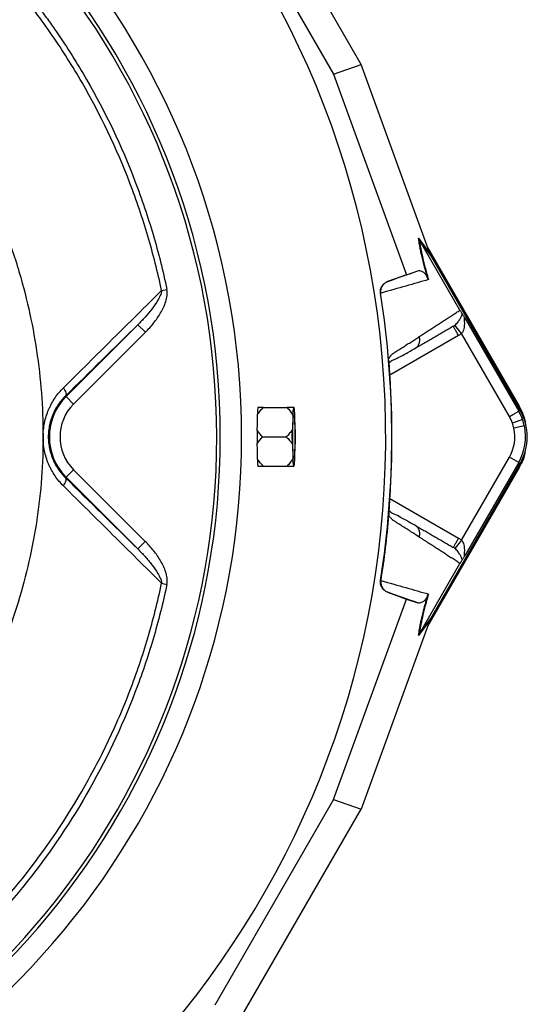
# Model space of a CAD drawing. Header units: millimetres. Extents: x 3528 to 6506, y 5193 to 8895.
# Tile 7 of 13: x 5793 to 6506, y 6098 to 7482. Entities that reach past the tile are written whole.
import ezdxf

# ---------------------------------------------------------------- set-up
doc = ezdxf.new("R2010")
doc.units = ezdxf.units.MM
doc.header["$LTSCALE"] = 5

msp = doc.modelspace()

# ---------------------------------------------------------------- linework, layer by layer
at = {"color": 7, "linetype": 'Continuous', "lineweight": 25}
for p, q in [((6272.8, 7418.5), (6098.1, 7721.1)), ((6067.2, 7694.1), (6233.9, 7405.3)), ((6233.9, 7405.3), (6272.8, 7418.5)), ((6368.7, 7154.5), (6272.8, 7418.5)), ((6233.9, 7405.3), (6336.4, 7123.3)), ((6353.3, 7174.7), (6369.2, 7153)), ((6370.4, 7150.4), (6354.5, 7172.1)), ((6411.5, 7073.4), (6354.5, 7172)), ((6366.1, 7161.6), (6493.5, 6941)), ((6368.2, 7155.9), (6492.6, 6940.5)), ((6496.2, 6932.6), (6370.4, 7150.4)), ((6336.4, 7123.3), (6352.3, 7128.7)), ((6336.4, 7123.3), (6309.6, 7113.6)), ((5992.2, 7101), (5999.7, 7102.6)), ((6309.6, 7113.6), (6310.2, 7113.8)), ((6300.6, 7097.4), (6299.9, 7097.2)), ((6418.9, 7061.5), (6494.1, 6931.3)), ((5858, 6952.1), (5958.8, 7053)), ((5958.8, 7053), (5969.5, 7042.4)), ((6413.8, 7040.5), (6404.4, 7052.1)), ((5969.5, 7042.4), (5868.6, 6941.5)), ((6481.1, 6923.8), (6413.8, 7040.5)), ((6348.2, 7019.5), (6349.9, 7020.9)), ((6312, 7002.4), (6312, 7002.8)), ((5857.1, 6952.9), (5858, 6952.1)), ((5858, 6952.1), (5868.6, 6941.5)), ((6135.1, 6936.5), (6168.7, 6936.5)), ((6178.6, 6936.5), (6177.4, 6936.5)), ((6493.5, 6941), (6492.6, 6940.5)), ((6176.6, 6926), (6176, 6905.8)), ((6180, 6905.8), (6179.4, 6926)), ((6494.1, 6931.3), (6496.2, 6932.6)), ((6499.5, 6919.6), (6485.4, 6914.6)), ((6502.1, 6910.7), (6487.4, 6907.5)), ((6134, 6895.3), (6167.5, 6895.3)), ((6176, 6884.9), (6176.6, 6864.7)), ((6179.4, 6864.7), (6180, 6884.9)), ((6413.8, 6750.2), (6481.1, 6866.8)), ((6494.1, 6859.3), (6481.1, 6866.8)), ((6135.1, 6854.2), (6168.7, 6854.2)), ((6177.4, 6854.2), (6178.6, 6854.2)), ((6370.4, 6640.2), (6496.2, 6858.1)), ((6494.1, 6859.3), (6418.9, 6729.1)), ((6494.1, 6859.3), (6496.2, 6858.1)), ((5857.1, 6837.8), (5858, 6838.6)), ((5858, 6838.6), (5868.6, 6849.2)), ((5958.7, 6737.8), (5858, 6838.6)), ((5868.6, 6849.2), (5969.3, 6748.4)), ((6493.5, 6849.7), (6366.1, 6629.1)), ((6492.6, 6850.2), (6368.2, 6634.8)), ((6493.5, 6849.7), (6492.6, 6850.2)), ((6312, 6787.8), (6312, 6788.3)), ((6349.9, 6769.7), (6348.2, 6771.2)), ((5958.7, 6737.8), (5969.3, 6748.4)), ((6413.8, 6750.2), (6404.4, 6738.5)), ((6354.5, 6618.6), (6411.5, 6717.3)), ((5992.2, 6689.6), (5999.7, 6688)), ((6299.9, 6693.5), (6300.6, 6693.3)), ((6310.2, 6676.9), (6309.6, 6677)), ((6309.6, 6677), (6336.4, 6667.3)), ((6233.9, 6385.4), (6336.4, 6667.3)), ((6336.4, 6667.3), (6352.3, 6661.9)), ((6368.7, 6636.2), (6272.8, 6372.2)), ((6369.2, 6637.6), (6353.3, 6616)), ((6354.5, 6618.6), (6370.4, 6640.2)), ((6233.9, 6385.4), (6067.2, 6096.6)), ((6233.9, 6385.4), (6272.8, 6372.2)), ((6098.1, 6069.5), (6272.8, 6372.2))]:
    msp.add_line(p, q, dxfattribs=at)
at = {"color": 8, "linetype": 'Continuous', "lineweight": 25}
for p, q in [((6409.7, 7037.7), (6313.1, 6981.9)), ((6313.1, 6808.8), (6409.7, 6753))]:
    msp.add_line(p, q, dxfattribs=at)
at = {"color": 7, "linetype": 'Continuous', "lineweight": 25, "flags": 128}
for points in [[(5854.1, 6964.1), (5855.3, 6962.4), (5856.3, 6960.7), (5857.1, 6959), (5857.6, 6957.4), (5857.9, 6956), (5857.9, 6954.8), (5857.6, 6953.7), (5857.1, 6952.9)], [(6492.6, 6940.5), (6497.8, 6929.9), (6498.1, 6929)], [(6179.5, 6895.3), (6179.4, 6888.1), (6179.3, 6881.3), (6179.1, 6875.3), (6178.8, 6870.4), (6178.5, 6867.1), (6178.2, 6865.3), (6177.8, 6865.3), (6177.5, 6867.1), (6177.2, 6870.4), (6176.9, 6875.3), (6176.7, 6881.3), (6176.6, 6888.1), (6176.5, 6895.3), (6176.6, 6902.6), (6176.7, 6909.4), (6176.9, 6915.4), (6177.2, 6920.2), (6177.5, 6923.6), (6177.8, 6925.4), (6178.2, 6925.4), (6178.5, 6923.6), (6178.8, 6920.2), (6179.1, 6915.4), (6179.3, 6909.4), (6179.4, 6902.6), (6179.5, 6895.3)], [(6176, 6884.9), (6176, 6887.5), (6176, 6890.1), (6175.9, 6892.7), (6175.9, 6895.3), (6175.9, 6898), (6176, 6900.6), (6176, 6903.2), (6176, 6905.8)], [(6180, 6905.8), (6180, 6903.2), (6180, 6900.6), (6180, 6898), (6180.1, 6895.3), (6180, 6892.7), (6180, 6890.1), (6180, 6887.5), (6180, 6884.9)], [(6498.1, 6861.6), (6497.8, 6860.8), (6492.6, 6850.2)], [(5854.1, 6826.5), (5855.3, 6828.3), (5856.3, 6830), (5857.1, 6831.7), (5857.6, 6833.2), (5857.9, 6834.6), (5857.9, 6835.9), (5857.6, 6836.9), (5857.1, 6837.8)]]:
    msp.add_lwpolyline(points, dxfattribs=at)
at = {"color": 7, "linetype": 'Continuous', "lineweight": 25}
for centre, radius, start, end in [((5017.2, 6895.3), 1290, 278.9187, 88.32), ((5017.2, 6895.3), 1087.5, 0, 81.2735), ((5017.2, 6895.3), 1052.5, 0, 80.9903), ((5017.2, 6895.3), 1057.5, 0, 81.0236), ((5017.2, 6895.3), 1298.5, 351.0565, 8.9435), ((5914.7, 6895.3), 80.3, 135, 225), ((5914.7, 6895.3), 65.3, 135, 225), ((6148.5, 6932.9), 21.3, 170.4098, 171.1896), ((6282.8, 6922.4), 106.3, 172.4151, 178.0711), ((6073.2, 6922.4), 106.3, 1.9289, 7.5849), ((6431.7, 6895.3), 57, 19.7042, 30), ((6431.7, 6895.3), 72, 19.7042, 30), ((6431.7, 6895.3), 74.5, 330, 30), ((6431.7, 6895.3), 57, 330, 12.3214), ((6431.7, 6895.3), 57, 12.3214, 19.7042), ((6431.7, 6895.3), 72, 330, 12.3214), ((6431.7, 6895.3), 72, 12.3214, 19.7042), ((5017.2, 6895.3), 1052.5, 280.9542, 0), ((5017.2, 6895.3), 1057.5, 280.9017, 0), ((5017.2, 6895.3), 1087.5, 280.597, 0), ((6148.5, 6857.8), 21.3, 188.8104, 189.5902), ((6282.8, 6868.2), 106.3, 181.9289, 187.5849), ((6073.2, 6868.2), 106.3, 352.4151, 358.0711)]:
    msp.add_arc(centre, radius, start, end, dxfattribs=at)
for centre, major_axis, ratio, start_param, end_param in [((6372.5, 7147.9), (-29.6, 81.2), 0.015428, 1.483174, 1.50138), ((5014.6, 6926.3), (-92.3, 1108.9), 0.999611, 4.609878, 4.629659), ((5014.6, 6864.4), (92.3, 1108.9), 0.999611, 4.795119, 4.8149), ((6372.5, 6642.8), (29.6, 81.2), 0.015428, 1.640213, 1.658419)]:
    msp.add_ellipse(centre, major_axis=major_axis, ratio=ratio, start_param=start_param, end_param=end_param, dxfattribs=at)
for points, knots in [([(5687.9, 7642.7), (5707.7, 7624.9), (5726.6, 7606.5), (5763, 7568.3), (5780.4, 7548.5), (5805.3, 7517.7), (5813.4, 7507.3), (5825.3, 7491.4), (5829.2, 7486.1), (5837, 7475.3), (5840.8, 7469.9), (5859.5, 7442.6), (5873.6, 7420.3), (5913.1, 7351.9), (5935.8, 7304.3), (5959.5, 7242.5), (5964, 7230), (5972.5, 7204.9), (5976.5, 7192.3), (5987.7, 7154.2), (5994.2, 7128.6), (5999.7, 7102.6)], [0, 0, 0, 0, 0.125, 0.125, 0.25, 0.25, 0.3125, 0.3125, 0.34375, 0.34375, 0.375, 0.375, 0.5, 0.5, 0.75, 0.75, 0.8125, 0.8125, 0.875, 0.875, 1, 1, 1, 1]), ([(5992.2, 7101), (5986.8, 7126.8), (5980.4, 7152.2), (5969.2, 7189.9), (5965.3, 7202.5), (5956.8, 7227.3), (5952.4, 7239.7), (5928.9, 7301), (5906.4, 7348.1), (5867.3, 7415.9), (5853.3, 7438), (5831, 7470.5), (5823.3, 7481.2), (5807.6, 7502.3), (5799.5, 7512.6), (5783, 7533), (5774.5, 7543.1), (5757.2, 7562.8), (5748.3, 7572.5), (5721.2, 7601), (5702.3, 7619.3), (5682.8, 7636.9)], [0, 0, 0, 0, 0.125, 0.125, 0.1875, 0.1875, 0.25, 0.25, 0.5, 0.5, 0.625, 0.625, 0.6875, 0.6875, 0.75, 0.75, 0.8125, 0.8125, 0.875, 0.875, 1, 1, 1, 1]), ([(6366.1, 7118.6), (6365.2, 7121.8), (6364.3, 7124.8), (6362.7, 7130.7), (6361.9, 7133.6), (6359.8, 7141.9), (6358.6, 7146.9), (6357, 7153.8), (6356.5, 7156.1), (6355.7, 7160.3), (6355.3, 7162.3), (6354.2, 7168.1), (6353.7, 7171.5), (6353.3, 7174.7)], [0, 0, 0, 0, 0.125, 0.125, 0.25, 0.25, 0.5, 0.5, 0.625, 0.625, 0.75, 0.75, 1, 1, 1, 1]), ([(6354.5, 7172), (6354.9, 7168.9), (6355.5, 7165.5), (6356.5, 7159.7), (6356.9, 7157.7), (6357.7, 7153.5), (6358.2, 7151.3), (6359.7, 7144.4), (6360.9, 7139.4), (6363.8, 7128.6), (6365.4, 7122.7), (6367.2, 7116.4)], [0, 0, 0, 0, 0.25, 0.25, 0.375, 0.375, 0.5, 0.5, 0.75, 0.75, 1, 1, 1, 1]), ([(6352.3, 7128.7), (6353.1, 7129), (6353.9, 7129.1), (6355.7, 7128.9), (6356.6, 7128.7), (6358.2, 7128), (6358.7, 7127.7), (6359.8, 7126.9), (6360.4, 7126.5), (6361.3, 7125.6), (6361.7, 7125.3), (6362.3, 7124.6), (6362.7, 7124.2), (6363.5, 7123.2), (6363.9, 7122.7), (6364.6, 7121.6), (6364.8, 7121.2), (6365.2, 7120.4), (6365.4, 7120.1), (6365.7, 7119.5), (6365.9, 7119.1), (6366.1, 7118.6)], [0, 0, 0, 0, 0.25, 0.25, 0.5, 0.5, 0.625, 0.625, 0.75, 0.75, 0.8125, 0.8125, 0.875, 0.875, 0.9375, 0.9375, 0.96875, 0.96875, 0.984375, 0.984375, 1, 1, 1, 1]), ([(6367.2, 7116.4), (6357.1, 7113.5), (6346.6, 7110.5), (6324.4, 7104.1), (6312.8, 7100.8), (6300.6, 7097.3)], [0, 0, 0, 0, 0.5, 0.5, 1, 1, 1, 1]), ([(5854.1, 6964.1), (5877.4, 6987.2), (5900.4, 7010.1), (5946.4, 7055.7), (5969.4, 7078.4), (5992.2, 7101)], [0, 0, 0, 0, 0.5, 0.5, 1, 1, 1, 1]), ([(5992.2, 7101), (5992.1, 7099.8), (5991.8, 7098.6), (5991.1, 7096.2), (5990.7, 7095), (5989.2, 7091.6), (5988, 7089.4), (5984.3, 7083), (5981.4, 7079), (5975.5, 7071.1), (5972.3, 7067.4), (5965.7, 7060), (5962.3, 7056.4), (5958.8, 7053)], [0, 0, 0, 0, 0.0625, 0.0625, 0.125, 0.125, 0.25, 0.25, 0.5, 0.5, 0.75, 0.75, 1, 1, 1, 1]), ([(5969.5, 7042.4), (5973.6, 7046.5), (5977.4, 7050.8), (5984.6, 7059.8), (5987.9, 7064.6), (5992.2, 7072.1), (5993.6, 7074.6), (5996.1, 7079.9), (5997.1, 7082.6), (5998.9, 7088.2), (5999.6, 7091), (6000.1, 7095.3), (6000.2, 7096.8), (6000.1, 7099.7), (6000, 7101.2), (5999.7, 7102.6)], [0, 0, 0, 0, 0.25, 0.25, 0.5, 0.5, 0.625, 0.625, 0.75, 0.75, 0.875, 0.875, 0.9375, 0.9375, 1, 1, 1, 1]), ([(6299.9, 7097.2), (6299.6, 7098.9), (6299.7, 7100.6), (6300.3, 7104.1), (6300.9, 7105.7), (6302.3, 7107.9), (6302.8, 7108.6), (6303.9, 7109.9), (6304.5, 7110.5), (6306.5, 7112.2), (6308, 7113), (6309.6, 7113.6)], [0, 0, 0, 0, 0.25, 0.25, 0.5, 0.5, 0.625, 0.625, 0.75, 0.75, 1, 1, 1, 1]), ([(6300.6, 7097.4), (6300.3, 7099.1), (6300.3, 7100.9), (6301, 7104.3), (6301.6, 7105.9), (6302.9, 7108.1), (6303.4, 7108.8), (6304.5, 7110.1), (6305.1, 7110.7), (6306.5, 7111.8), (6307.2, 7112.3), (6308.6, 7113.2), (6309.4, 7113.5), (6310.2, 7113.8)], [0, 0, 0, 0, 0.25, 0.25, 0.5, 0.5, 0.625, 0.625, 0.75, 0.75, 0.875, 0.875, 1, 1, 1, 1]), ([(6354.4, 7036.3), (6355.4, 7036.9), (6357.4, 7038.2), (6360.3, 7040.1), (6363.2, 7042), (6366.1, 7043.8), (6369, 7045.7), (6371.8, 7047.5), (6374.7, 7049.4), (6377.4, 7051.2), (6380.2, 7053), (6382.9, 7054.8), (6385.7, 7056.5), (6388.3, 7058.3), (6391, 7060), (6393.7, 7061.7), (6396.3, 7063.4), (6398.9, 7065.1), (6401.4, 7066.8), (6404, 7068.5), (6406.5, 7070.1), (6409, 7071.8), (6410.7, 7072.8), (6411.5, 7073.4)], [0, 0, 0, 0, 0.045336, 0.090894, 0.136674, 0.182678, 0.228907, 0.275362, 0.322044, 0.368954, 0.416093, 0.463462, 0.511063, 0.558896, 0.606962, 0.655262, 0.703798, 0.752569, 0.801578, 0.850824, 0.900309, 0.950034, 1, 1, 1, 1]), ([(6411.5, 7073.4), (6411.9, 7072.6), (6412.3, 7071.9), (6413.1, 7070.8), (6413.4, 7070.3), (6413.9, 7069.4), (6414.2, 7069), (6414.6, 7068.4), (6414.8, 7068.1), (6415, 7067.8)], [0, 0, 0, 0, 0.25, 0.25, 0.5, 0.5, 0.75, 0.75, 1, 1, 1, 1]), ([(6404.4, 7052.1), (6405.3, 7052.9), (6406.1, 7053.7), (6407.6, 7055.3), (6408.3, 7056.1), (6410, 7058.4), (6410.9, 7059.8), (6412.4, 7062.6), (6413, 7063.9), (6414, 7066.1), (6414.5, 7067.1), (6415, 7067.8)], [0, 0, 0, 0, 0.125, 0.125, 0.25, 0.25, 0.5, 0.5, 0.75, 0.75, 1, 1, 1, 1]), ([(6418.9, 7061.5), (6418.7, 7061.9), (6418.5, 7062.2), (6418.1, 7062.5), (6417.9, 7062.6), (6417.7, 7062.4), (6417.6, 7062.1), (6417.5, 7061.3), (6417.5, 7060.9), (6417.6, 7059.5), (6417.6, 7058.4), (6417.7, 7056.3), (6417.7, 7055.2), (6417.7, 7051.8), (6417.5, 7049.4), (6416.7, 7045.9), (6416.3, 7044.7), (6415.5, 7043.1), (6415.2, 7042.5), (6414.6, 7041.5), (6414.2, 7040.9), (6413.8, 7040.5)], [0, 0, 0, 0, 0.0625, 0.0625, 0.125, 0.125, 0.1875, 0.1875, 0.25, 0.25, 0.375, 0.375, 0.5, 0.5, 0.75, 0.75, 0.875, 0.875, 0.9375, 0.9375, 1, 1, 1, 1]), ([(6415, 7067.8), (6415.2, 7067.5), (6415.4, 7067.1), (6416, 7066.3), (6416.3, 7065.8), (6417, 7064.7), (6417.3, 7064.1), (6418.1, 7062.9), (6418.5, 7062.2), (6418.9, 7061.5)], [0, 0, 0, 0, 0.25, 0.25, 0.5, 0.5, 0.75, 0.75, 1, 1, 1, 1]), ([(6402.2, 7050.7), (6401.2, 7050.1), (6399.2, 7049), (6396.2, 7047.2), (6393.2, 7045.5), (6390.2, 7043.7), (6387.1, 7042), (6384, 7040.2), (6380.9, 7038.4), (6377.7, 7036.6), (6374.6, 7034.7), (6371.4, 7032.9), (6368.1, 7031), (6364.9, 7029.1), (6361.6, 7027.2), (6358.3, 7025.3), (6355, 7023.4), (6351.6, 7021.5), (6349.3, 7020.2), (6348.2, 7019.5)], [0, 0, 0, 0, 0.061953, 0.123509, 0.18467, 0.245435, 0.305808, 0.365787, 0.425376, 0.484574, 0.543383, 0.601804, 0.659839, 0.717488, 0.774754, 0.831636, 0.888137, 0.944258, 1, 1, 1, 1]), ([(6409.7, 7037.7), (6408.7, 7039.4), (6407.7, 7041.1), (6405.9, 7044.2), (6405.1, 7045.7), (6403.7, 7048.1), (6403.1, 7049), (6402.4, 7050.3), (6402.2, 7050.7), (6402.2, 7050.7)], [0, 0, 0, 0, 0.25, 0.25, 0.5, 0.5, 0.75, 0.75, 1, 1, 1, 1]), ([(6311.7, 7005.4), (6311.9, 7005.7), (6312.3, 7006.4), (6312.8, 7007.2), (6313.3, 7008), (6313.9, 7008.8), (6314.4, 7009.5), (6315, 7010.2), (6315.5, 7010.8), (6316.1, 7011.4), (6316.8, 7012), (6317.9, 7012.8), (6319.4, 7013.8), (6321.2, 7015), (6323.3, 7016.3), (6326.8, 7018.5), (6331.6, 7021.6), (6337.5, 7025.4), (6343.3, 7029.1), (6348.9, 7032.7), (6352.6, 7035.1), (6354.4, 7036.3)], [0, 0, 0, 0, 0.013423, 0.026738, 0.039956, 0.053088, 0.066144, 0.079134, 0.09207, 0.104963, 0.117824, 0.141662, 0.172831, 0.217057, 0.263491, 0.312127, 0.449156, 0.58733, 0.723761, 0.861313, 1, 1, 1, 1]), ([(6313.1, 7000.1), (6313.6, 7000.7), (6315.6, 7002.9), (6319.2, 7004), (6323.6, 7006.2), (6330, 7009.4), (6338.8, 7014.3), (6346.2, 7018.6), (6350.1, 7020.8)], [0, 0, 0, 0, 0.038407, 0.157587, 0.27726, 0.405507, 0.68637, 1, 1, 1, 1]), ([(6313.3, 6979), (6313.2, 6979.4), (6313.2, 6980.2), (6313.1, 6981.4), (6313, 6982.6), (6313, 6983.8), (6312.9, 6984.9), (6312.8, 6986.1), (6312.8, 6987.2), (6312.7, 6988.3), (6312.6, 6989.5), (6312.5, 6990.9), (6312.4, 6992.6), (6312.3, 6994.6), (6312.2, 6996.4), (6312.2, 6998.1), (6312.1, 6999.7), (6312, 7001.1), (6312, 7002), (6312, 7002.4)], [0, 0, 0, 0, 0.043919, 0.087472, 0.13073, 0.173768, 0.216664, 0.259492, 0.30233, 0.345255, 0.388344, 0.431671, 0.51489, 0.596546, 0.677156, 0.757259, 0.837405, 0.91814, 1, 1, 1, 1]), ([(6313.3, 6979), (6313.1, 6981.3), (6312.8, 6985.9), (6312.5, 6992.4), (6312.2, 6997.6), (6312.1, 6999.5), (6312.1, 7000.2)], [0, 0, 0, 0, 0.272035, 0.551472, 0.845021, 1, 1, 1, 1]), ([(5854.1, 6826.5), (5852, 6828.6), (5849.9, 6830.9), (5846, 6835.6), (5844.1, 6838.1), (5840.7, 6843.2), (5839, 6845.9), (5836.8, 6850), (5836, 6851.4), (5834.6, 6854.3), (5834, 6855.8), (5830.8, 6863.2), (5828.9, 6869.4), (5826.9, 6879), (5826.4, 6882.3), (5825.8, 6888.9), (5825.4, 6895.4), (5825.8, 6902), (5826.5, 6908.6), (5827, 6911.9), (5829, 6921.5), (5830.9, 6927.6), (5834, 6935), (5834.7, 6936.4), (5836.1, 6939.3), (5836.8, 6940.7), (5839.1, 6944.9), (5840.7, 6947.5), (5845.9, 6955.2), (5849.8, 6959.9), (5854.1, 6964.1)], [0, 0, 0, 0, 0.0625, 0.0625, 0.125, 0.125, 0.1875, 0.1875, 0.21875, 0.21875, 0.25, 0.25, 0.375, 0.375, 0.4375, 0.4375, 0.5, 0.5625, 0.5625, 0.625, 0.625, 0.75, 0.75, 0.78125, 0.78125, 0.8125, 0.8125, 0.875, 0.875, 1, 1, 1, 1]), ([(5857.1, 6952.9), (5853.6, 6949.4), (5850.3, 6945.6), (5845.9, 6939.3), (5844.5, 6937.1), (5842, 6932.5), (5840.8, 6930.1), (5837.5, 6922.7), (5835.9, 6917.6), (5834.1, 6909.4), (5833.7, 6906.6), (5833.1, 6901), (5832.8, 6895.4), (5833.1, 6889.9), (5833.7, 6884.3), (5834.1, 6881.5), (5835.8, 6873.3), (5837.5, 6868.1), (5840.7, 6860.7), (5841.9, 6858.3), (5844.5, 6853.7), (5845.9, 6851.5), (5850.3, 6845.1), (5853.6, 6841.2), (5857.1, 6837.8)], [0, 0, 0, 0, 0.125, 0.125, 0.1875, 0.1875, 0.25, 0.25, 0.375, 0.375, 0.4375, 0.4375, 0.5, 0.5625, 0.5625, 0.625, 0.625, 0.75, 0.75, 0.8125, 0.8125, 0.875, 0.875, 1, 1, 1, 1]), ([(6127, 6926.6), (6128, 6928.4), (6129.3, 6930.1), (6132.1, 6933.4), (6133.5, 6934.9), (6135.1, 6936.5)], [0, 0, 0, 0, 0.5, 0.5, 1, 1, 1, 1]), ([(6127.4, 6936.2), (6127.4, 6935.7), (6127.3, 6935.1), (6127.2, 6933.8), (6127.2, 6933.1), (6127.1, 6931.5), (6127.1, 6930.6), (6127, 6928.7), (6127, 6927.7), (6127, 6926.6)], [0, 0, 0, 0, 0.25, 0.25, 0.5, 0.5, 0.75, 0.75, 1, 1, 1, 1]), ([(6135.1, 6936.5), (6133.6, 6936.5), (6132.2, 6936.5), (6129.6, 6936.5), (6128.4, 6936.5), (6127.5, 6936.5)], [0, 0, 0, 0, 0.5, 0.5, 1, 1, 1, 1]), ([(6168.7, 6936.5), (6170.2, 6934.9), (6171.7, 6933.2), (6174.4, 6929.7), (6175.6, 6927.9), (6176.6, 6926)], [0, 0, 0, 0, 0.5, 0.5, 1, 1, 1, 1]), ([(6177.4, 6936.5), (6176.3, 6936.5), (6174.9, 6936.5), (6171.9, 6936.5), (6170.3, 6936.5), (6168.7, 6936.5)], [0, 0, 0, 0, 0.5, 0.5, 1, 1, 1, 1]), ([(6493.5, 6941), (6497.3, 6933.8), (6502.3, 6924.4), (6503.4, 6913.8), (6503.6, 6911.2)], [0, 0, 0, 0, 0.752145, 1, 1, 1, 1]), ([(6481.1, 6923.8), (6482.6, 6924.7), (6484.2, 6925.6), (6487.4, 6927.5), (6488.9, 6928.3), (6491.4, 6929.8), (6492.4, 6930.4), (6493.7, 6931.1), (6494, 6931.3), (6494.1, 6931.3)], [0, 0, 0, 0, 0.25, 0.25, 0.5, 0.5, 0.75, 0.75, 1, 1, 1, 1]), ([(6126.7, 6904.6), (6126.7, 6901.5), (6126.7, 6898.4), (6126.7, 6892.3), (6126.7, 6889.1), (6126.7, 6886.1)], [0, 0, 0, 0, 0.5, 0.5, 1, 1, 1, 1]), ([(6134, 6895.3), (6132.6, 6896.7), (6131.3, 6898.2), (6129.5, 6900.5), (6128.9, 6901.3), (6127.8, 6902.9), (6127.2, 6903.7), (6126.7, 6904.6)], [0, 0, 0, 0, 0.5, 0.5, 0.75, 0.75, 1, 1, 1, 1]), ([(6176, 6905.8), (6174.9, 6903.9), (6173.6, 6902.1), (6170.7, 6898.6), (6169.2, 6896.9), (6167.5, 6895.3)], [0, 0, 0, 0, 0.5, 0.5, 1, 1, 1, 1]), ([(6167.5, 6895.3), (6169.2, 6893.7), (6170.7, 6892.1), (6173.6, 6888.6), (6174.9, 6886.8), (6176, 6884.9)], [0, 0, 0, 0, 0.5, 0.5, 1, 1, 1, 1]), ([(6503.2, 6876), (6503, 6874.6), (6502, 6865.2), (6497.4, 6856.8), (6493.5, 6849.7)], [0, 0, 0, 0, 0.153545, 1, 1, 1, 1]), ([(6127, 6864.1), (6127, 6861.9), (6127.1, 6860), (6127.2, 6857.5), (6127.2, 6856.8), (6127.3, 6855.5), (6127.4, 6855), (6127.4, 6854.5)], [0, 0, 0, 0, 0.5, 0.5, 0.75, 0.75, 1, 1, 1, 1]), ([(6135.1, 6854.2), (6133.6, 6855.7), (6132.1, 6857.3), (6129.3, 6860.6), (6128, 6862.3), (6127, 6864.1)], [0, 0, 0, 0, 0.5, 0.5, 1, 1, 1, 1]), ([(6127.5, 6854.2), (6128.4, 6854.2), (6129.6, 6854.2), (6132.2, 6854.2), (6133.6, 6854.2), (6135.1, 6854.2)], [0, 0, 0, 0, 0.5, 0.5, 1, 1, 1, 1]), ([(6176.6, 6864.7), (6175.6, 6862.7), (6174.4, 6860.9), (6171.7, 6857.5), (6170.2, 6855.8), (6168.7, 6854.2)], [0, 0, 0, 0, 0.5, 0.5, 1, 1, 1, 1]), ([(6168.7, 6854.2), (6170.3, 6854.2), (6172, 6854.2), (6174.9, 6854.2), (6176.3, 6854.2), (6177.4, 6854.2)], [0, 0, 0, 0, 0.5, 0.5, 1, 1, 1, 1]), ([(5992.2, 6689.6), (5969.4, 6712.2), (5946.4, 6735), (5900.4, 6780.6), (5877.3, 6803.5), (5854.1, 6826.5)], [0, 0, 0, 0, 0.5, 0.5, 1, 1, 1, 1]), ([(6312, 6788.3), (6312, 6788.5), (6312, 6789), (6312, 6789.7), (6312.1, 6790.5), (6312.1, 6791.3), (6312.1, 6792.1), (6312.2, 6793), (6312.2, 6793.9), (6312.3, 6794.8), (6312.3, 6795.8), (6312.4, 6796.9), (6312.4, 6797.9), (6312.5, 6799), (6312.6, 6800.5), (6312.7, 6802.3), (6312.8, 6804.6), (6313, 6806.9), (6313.1, 6809.3), (6313.2, 6810.9), (6313.3, 6811.7)], [0, 0, 0, 0, 0.044249, 0.088103, 0.131644, 0.174954, 0.21812, 0.261226, 0.304357, 0.347601, 0.391041, 0.434763, 0.478847, 0.523375, 0.568424, 0.654803, 0.740537, 0.826241, 0.912528, 1, 1, 1, 1]), ([(6311.7, 6785.2), (6311.7, 6785.4), (6311.8, 6785.8), (6311.8, 6786.4), (6311.9, 6786.9), (6311.9, 6787.4), (6312, 6787.7), (6312, 6787.8)], [0, 0, 0, 0, 0.212576, 0.416535, 0.614103, 0.807726, 1, 1, 1, 1]), ([(6354.4, 6754.4), (6353.4, 6755.1), (6351.3, 6756.4), (6348.2, 6758.4), (6345.1, 6760.4), (6341.9, 6762.5), (6337.7, 6765.2), (6332.5, 6768.5), (6327.2, 6771.9), (6322.8, 6774.7), (6320.2, 6776.3), (6318.4, 6777.5), (6317.3, 6778.3), (6316.4, 6779), (6315.5, 6779.9), (6314.6, 6780.9), (6313.6, 6782.2), (6312.7, 6783.6), (6312, 6784.7), (6311.7, 6785.2)], [0, 0, 0, 0, 0.077777, 0.1552, 0.232272, 0.308995, 0.385372, 0.530526, 0.674474, 0.747423, 0.819615, 0.846383, 0.869761, 0.889755, 0.906383, 0.929523, 0.9528, 0.976272, 1, 1, 1, 1]), ([(6350.1, 6769.9), (6342.7, 6774), (6332.2, 6779.9), (6320.8, 6786.3), (6315.2, 6787.7), (6312.9, 6791.1), (6312.1, 6792.3)], [0, 0, 0, 0, 0.5782645, 0.8193991, 0.9352378, 1, 1, 1, 1]), ([(6348.2, 6771.2), (6349.3, 6770.5), (6351.4, 6769.3), (6354.6, 6767.5), (6357.7, 6765.7), (6360.9, 6763.9), (6364, 6762.1), (6367.1, 6760.3), (6370.1, 6758.5), (6373.1, 6756.8), (6376.2, 6755), (6379.1, 6753.3), (6382.1, 6751.6), (6385, 6749.9), (6388, 6748.2), (6390.9, 6746.5), (6393.7, 6744.9), (6396.6, 6743.2), (6399.4, 6741.6), (6401.2, 6740.5), (6402.2, 6740)], [0, 0, 0, 0, 0.052635, 0.105608, 0.158921, 0.212573, 0.266566, 0.320902, 0.37558, 0.430604, 0.485973, 0.541688, 0.597751, 0.654162, 0.710923, 0.768034, 0.825496, 0.883311, 0.941478, 1, 1, 1, 1]), ([(6411.5, 6717.3), (6410.6, 6717.9), (6408.8, 6719.1), (6406, 6720.9), (6403.2, 6722.7), (6400.4, 6724.6), (6397.5, 6726.4), (6394.6, 6728.3), (6391.7, 6730.2), (6388.8, 6732.1), (6385.8, 6734.1), (6382.8, 6736), (6379.8, 6738), (6376.7, 6740), (6373.6, 6742), (6370.5, 6744), (6367.3, 6746), (6364.2, 6748.1), (6361, 6750.2), (6357.7, 6752.3), (6355.5, 6753.7), (6354.4, 6754.4)], [0, 0, 0, 0, 0.055211, 0.1101282, 0.1647529, 0.2190862, 0.2731293, 0.3268835, 0.38035, 0.4335301, 0.4864251, 0.5390363, 0.5913651, 0.6434129, 0.6951811, 0.7466711, 0.7978843, 0.8488223, 0.8994865, 0.9498786, 1, 1, 1, 1]), ([(5999.7, 6688), (6000, 6689.5), (6000.1, 6691), (6000.2, 6693.9), (6000.1, 6695.4), (5999.7, 6698.3), (5999.5, 6699.7), (5998.8, 6702.6), (5998.4, 6704), (5997.1, 6708.1), (5996, 6710.8), (5993.5, 6716.1), (5992.2, 6718.7), (5987.8, 6726.2), (5984.5, 6730.9), (5977.3, 6740), (5973.4, 6744.3), (5969.3, 6748.4)], [0, 0, 0, 0, 0.0625, 0.0625, 0.125, 0.125, 0.1875, 0.1875, 0.25, 0.25, 0.375, 0.375, 0.5, 0.5, 0.75, 0.75, 1, 1, 1, 1]), ([(6409.7, 6753), (6408.7, 6751.3), (6407.7, 6749.6), (6405.9, 6746.5), (6405.1, 6745), (6403.7, 6742.6), (6403.1, 6741.6), (6402.4, 6740.3), (6402.2, 6740), (6402.2, 6740)], [0, 0, 0, 0, 0.25, 0.25, 0.5, 0.5, 0.75, 0.75, 1, 1, 1, 1]), ([(6413.8, 6750.2), (6414.6, 6749.3), (6415.3, 6748.2), (6416.3, 6745.9), (6416.7, 6744.7), (6417.5, 6741.2), (6417.7, 6738.9), (6417.7, 6735.5), (6417.7, 6734.4), (6417.6, 6732.2), (6417.6, 6731.2), (6417.5, 6729.8), (6417.5, 6729.3), (6417.6, 6728.6), (6417.7, 6728.3), (6417.9, 6728.1), (6418.1, 6728.1), (6418.5, 6728.5), (6418.7, 6728.8), (6418.9, 6729.1)], [0, 0, 0, 0, 0.125, 0.125, 0.25, 0.25, 0.5, 0.5, 0.625, 0.625, 0.75, 0.75, 0.8125, 0.8125, 0.875, 0.875, 0.9375, 0.9375, 1, 1, 1, 1]), ([(5958.7, 6737.8), (5962.2, 6734.3), (5965.6, 6730.8), (5972.2, 6723.4), (5975.4, 6719.6), (5981.4, 6711.7), (5984.3, 6707.7), (5988, 6701.3), (5989.2, 6699.1), (5990.7, 6695.7), (5991.1, 6694.5), (5991.8, 6692.1), (5992.1, 6690.9), (5992.2, 6689.6)], [0, 0, 0, 0, 0.25, 0.25, 0.5, 0.5, 0.75, 0.75, 0.875, 0.875, 0.9375, 0.9375, 1, 1, 1, 1]), ([(6415, 6722.9), (6414.5, 6723.6), (6414, 6724.5), (6413, 6726.8), (6412.4, 6728.1), (6410.9, 6730.8), (6410, 6732.3), (6408.3, 6734.6), (6407.6, 6735.4), (6406.1, 6737), (6405.3, 6737.8), (6404.4, 6738.5)], [0, 0, 0, 0, 0.25, 0.25, 0.5, 0.5, 0.75, 0.75, 0.875, 0.875, 1, 1, 1, 1]), ([(6415, 6722.9), (6415.2, 6723.2), (6415.4, 6723.5), (6416, 6724.4), (6416.3, 6724.9), (6417, 6725.9), (6417.3, 6726.5), (6418.1, 6727.8), (6418.5, 6728.5), (6418.9, 6729.1)], [0, 0, 0, 0, 0.25, 0.25, 0.5, 0.5, 0.75, 0.75, 1, 1, 1, 1]), ([(6415, 6722.9), (6414.6, 6722.3), (6414.2, 6721.7), (6413.4, 6720.4), (6413.1, 6719.9), (6412.6, 6719.1), (6412.4, 6718.8), (6412, 6718.1), (6411.8, 6717.8), (6411.6, 6717.4)], [0, 0, 0, 0, 0.5, 0.5, 0.75, 0.75, 0.875, 0.875, 1, 1, 1, 1]), ([(5682.2, 6153.6), (5692, 6162.4), (5701.6, 6171.3), (5720.6, 6189.7), (5729.8, 6199), (5757, 6227.5), (5774.3, 6247.2), (5823.8, 6308), (5853.5, 6351.1), (5893.1, 6419.5), (5905.3, 6442.7), (5927.9, 6490), (5938.2, 6514), (5957, 6562.9), (5965.4, 6587.7), (5976.6, 6625.6), (5980.1, 6638.3), (5986.5, 6663.9), (5989.5, 6676.7), (5992.2, 6689.6)], [0, 0, 0, 0, 0.0625, 0.0625, 0.125, 0.125, 0.25, 0.25, 0.5, 0.5, 0.625, 0.625, 0.75, 0.75, 0.875, 0.875, 0.9375, 0.9375, 1, 1, 1, 1]), ([(5999.7, 6688), (5996.9, 6675), (5993.9, 6662.1), (5987.4, 6636.3), (5983.9, 6623.6), (5972.7, 6585.5), (5964.2, 6560.6), (5936, 6486.8), (5913.3, 6439.2), (5860.2, 6347), (5830.3, 6303.5), (5780.5, 6242), (5763.1, 6222.2), (5735.8, 6193.3), (5726.4, 6183.9), (5707.4, 6165.3), (5697.7, 6156.2), (5687.8, 6147.3)], [0, 0, 0, 0, 0.0625, 0.0625, 0.125, 0.125, 0.25, 0.25, 0.5, 0.5, 0.75, 0.75, 0.875, 0.875, 0.9375, 0.9375, 1, 1, 1, 1]), ([(6309.6, 6677), (6308, 6677.6), (6306.5, 6678.5), (6303.8, 6680.7), (6302.7, 6682), (6301.4, 6684.3), (6301, 6685), (6300.4, 6686.6), (6300.2, 6687.5), (6299.7, 6690), (6299.6, 6691.8), (6299.9, 6693.5)], [0, 0, 0, 0, 0.25, 0.25, 0.5, 0.5, 0.625, 0.625, 0.75, 0.75, 1, 1, 1, 1]), ([(6300.6, 6693.3), (6300.3, 6691.5), (6300.3, 6689.8), (6301, 6686.4), (6301.6, 6684.8), (6302.9, 6682.5), (6303.4, 6681.9), (6304.5, 6680.5), (6305.1, 6679.9), (6306.5, 6678.8), (6307.2, 6678.4), (6308.6, 6677.5), (6309.4, 6677.1), (6310.2, 6676.9)], [0, 0, 0, 0, 0.25, 0.25, 0.5, 0.5, 0.625, 0.625, 0.75, 0.75, 0.875, 0.875, 1, 1, 1, 1]), ([(6300.6, 6693.4), (6312.8, 6689.8), (6324.4, 6686.5), (6346.6, 6680.2), (6357.1, 6677.2), (6367.2, 6674.3)], [0, 0, 0, 0, 0.5, 0.5, 1, 1, 1, 1]), ([(6366.1, 6672.1), (6365.9, 6671.6), (6365.7, 6671.2), (6365.4, 6670.5), (6365.2, 6670.2), (6364.8, 6669.5), (6364.6, 6669), (6363.9, 6668), (6363.5, 6667.4), (6362.7, 6666.5), (6362.3, 6666.1), (6361.7, 6665.3), (6361.3, 6665), (6360.4, 6664.2), (6359.8, 6663.7), (6358.7, 6663), (6358.2, 6662.7), (6356.6, 6662), (6355.7, 6661.7), (6353.9, 6661.6), (6353.1, 6661.7), (6352.3, 6661.9)], [0, 0, 0, 0, 0.015625, 0.015625, 0.03125, 0.03125, 0.0625, 0.0625, 0.125, 0.125, 0.1875, 0.1875, 0.25, 0.25, 0.375, 0.375, 0.5, 0.5, 0.75, 0.75, 1, 1, 1, 1]), ([(6353.3, 6616), (6353.7, 6619.1), (6354.2, 6622.6), (6355.3, 6628.4), (6355.7, 6630.4), (6356.5, 6634.6), (6357, 6636.8), (6358.6, 6643.8), (6359.8, 6648.8), (6361.9, 6657.1), (6362.7, 6659.9), (6364.3, 6665.8), (6365.2, 6668.9), (6366.1, 6672.1)], [0, 0, 0, 0, 0.25, 0.25, 0.375, 0.375, 0.5, 0.5, 0.75, 0.75, 0.875, 0.875, 1, 1, 1, 1]), ([(6367.2, 6674.3), (6365.4, 6668), (6363.8, 6662.1), (6360.9, 6651.2), (6359.7, 6646.2), (6358.2, 6639.3), (6357.7, 6637.1), (6356.9, 6632.9), (6356.5, 6630.9), (6355.5, 6625.2), (6354.9, 6621.8), (6354.5, 6618.6)], [0, 0, 0, 0, 0.25, 0.25, 0.5, 0.5, 0.625, 0.625, 0.75, 0.75, 1, 1, 1, 1])]:
    msp.add_open_spline(points, degree=3, knots=knots, dxfattribs=at)
at = {"color": 8, "linetype": 'Continuous', "lineweight": 25}
for points, knots in [([(5509.7, 7542.2), (5521.1, 7533.3), (5551, 7510), (5594.9, 7467.2), (5641.4, 7414.9), (5682.9, 7359.2), (5719.2, 7300.7), (5750.4, 7239.8), (5776.5, 7176.6), (5796.5, 7114.3), (5810.8, 7053.4), (5820.2, 6994.4), (5825.3, 6934.7), (5826, 6875), (5822.3, 6815.5), (5813.9, 6756.5), (5801.1, 6698.3), (5784.3, 6641), (5763.8, 6584.9), (5739.2, 6527.8), (5709.9, 6469.8), (5675.4, 6411.6), (5637.1, 6355.7), (5595.2, 6302.6), (5549.4, 6251.7), (5515.7, 6220.5), (5498.5, 6204.6)], [0, 0, 0, 0, 0.02836, 0.074122, 0.119887, 0.165487, 0.210019, 0.254703, 0.299388, 0.34392, 0.382793, 0.421826, 0.460907, 0.499928, 0.538792, 0.577595, 0.616524, 0.655534, 0.694534, 0.733398, 0.777457, 0.821667, 0.865921, 0.910118, 0.954167, 1, 1, 1, 1]), ([(6349.9, 7020.9), (6350.6, 7021.4), (6352.5, 7022.8), (6354.4, 7026.6), (6355.4, 7031.4), (6354.7, 7034.7), (6354.4, 7036.3)], [0, 0, 0, 0, 0.1405892, 0.4323865, 0.7241838, 1, 1, 1, 1]), ([(6354.4, 6754.4), (6354.7, 6756), (6355.4, 6759.2), (6354.4, 6764.1), (6352.5, 6767.8), (6350.6, 6769.3), (6349.9, 6769.7)], [0, 0, 0, 0, 0.2758162, 0.5676136, 0.8594109, 1, 1, 1, 1])]:
    msp.add_open_spline(points, degree=3, knots=knots, dxfattribs=at)
at = {"color": 7, "linetype": 'Continuous', "lineweight": 25}
for points in [[(6354.5, 7172.1), (6354, 7172.9), (6353.6, 7173.8), (6353.3, 7174.7)], [(6354.5, 7172.1), (6354.5, 7172.1), (6354.5, 7172), (6354.5, 7172)], [(6370.4, 7150.4), (6370, 7151.3), (6369.6, 7152.1), (6369.2, 7153)], [(6310.2, 7113.8), (6325.2, 7119.1), (6339.2, 7124.1), (6352.3, 7128.7)], [(6366.1, 7118.6), (6366.4, 7117.8), (6366.8, 7117.1), (6367.2, 7116.4)], [(5958.8, 7053), (5925.1, 7019.8), (5891.3, 6986.5), (5857.1, 6952.9)], [(6402.2, 7050.7), (6402.9, 7051.1), (6403.7, 7051.6), (6404.4, 7052.1)], [(6413.8, 7040.5), (6412.5, 7039.4), (6411.1, 7038.5), (6409.7, 7037.7)], [(6313.3, 6811.7), (6316.9, 6867.4), (6316.9, 6923.3), (6313.3, 6979)], [(6126.7, 6886.1), (6128.7, 6889.4), (6131.2, 6892.5), (6134, 6895.3)], [(5857.1, 6837.8), (5891.2, 6804.2), (5925, 6770.9), (5958.7, 6737.8)], [(6300.6, 6693.3), (6303, 6708.6), (6307.3, 6739.1), (6310.4, 6769.9), (6311.7, 6785.2)], [(6409.7, 6753), (6411.1, 6752.2), (6412.5, 6751.2), (6413.8, 6750.2)], [(6404.4, 6738.5), (6403.7, 6739.1), (6402.9, 6739.6), (6402.2, 6740)], [(6352.3, 6661.9), (6339.2, 6666.6), (6325.2, 6671.5), (6310.2, 6676.9)], [(6366.1, 6672.1), (6366.4, 6672.8), (6366.8, 6673.6), (6367.2, 6674.3)], [(6369.2, 6637.6), (6369.6, 6638.6), (6370, 6639.4), (6370.4, 6640.2)], [(6354.5, 6618.6), (6354, 6617.7), (6353.6, 6616.9), (6353.3, 6616)], [(6354.5, 6618.6), (6354.5, 6618.6), (6354.5, 6618.6), (6354.5, 6618.6)]]:
    msp.add_open_spline(points, degree=3, dxfattribs=at)

doc.saveas('drawing.dxf')
